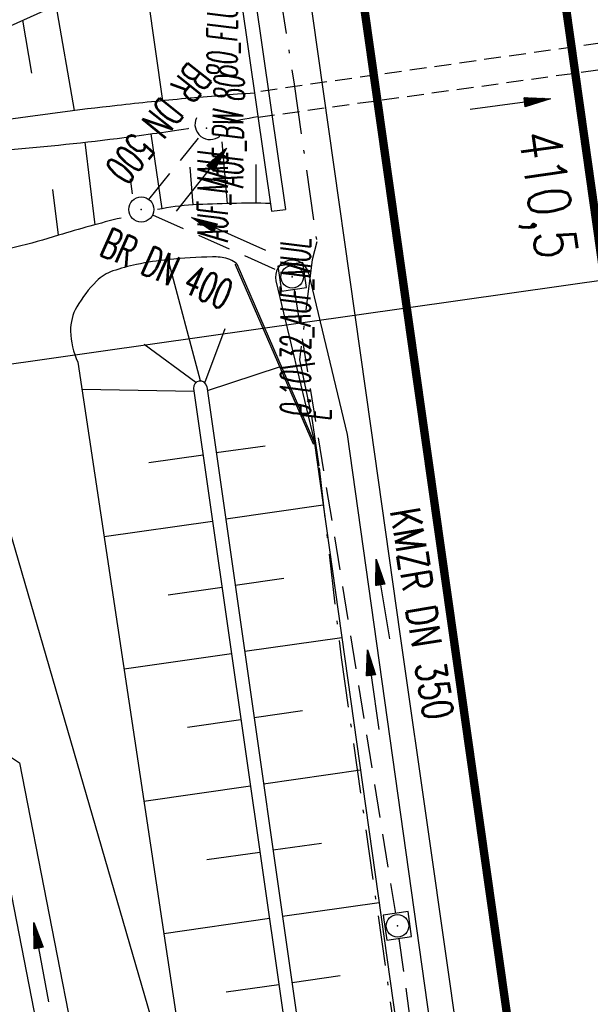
# Model space of a CAD drawing. Extents: x 446457 to 447032, y 444506 to 445688.
# Tile 19 of 83: x 446762 to 446796, y 444675 to 444734. Entities that reach past the tile are written whole.
import ezdxf
from ezdxf.enums import TextEntityAlignment as Align

# ---------------------------------------------------------------- set-up
doc = ezdxf.new("R2010")
doc.units = 0
doc.header["$LTSCALE"] = 2
doc.header["$MEASUREMENT"] = 0
for name, pattern in [('AUSGEZOGEN', [0]), ('BAB-FM2', [2.6, 1.5, -0.5, 0.1, -0.5]), ('GESTRICH-X2', [1.5, 1, -0.5]), ('GESTRICHELT', [0.75, 0.5, -0.25])]:
    doc.linetypes.add(name, pattern=pattern)
doc.layers.get('0').update_dxf_attribs({"linetype": 'AUSGEZOGEN'})
for name, color, linetype in [('204-GRENZL-BAB', 7, 'AUSGEZOGEN'), ('ANMERKUNG', 7, 'CONTINUOUS'), ('BAB_FM', 5, 'BAB-FM2'), ('BAUWOTOP', 250, 'AUSGEZOGEN'), ('BAUWUTOP', 250, 'GESTRICHELT'), ('BOESCHG', 250, 'AUSGEZOGEN'), ('DURCHL', 200, 'GESTRICH-X2'), ('FBRTOP', 250, 'AUSGEZOGEN'), ('GEBAEUDE', 7, 'AUSGEZOGEN'), ('GRABEN', 250, 'AUSGEZOGEN'), ('HEKT_B', 250, 'CONTINUOUS'), ('KANAL', 7, 'GESTRICH-X2'), ('MAUER', 7, 'AUSGEZOGEN'), ('MULDE', 250, 'AUSGEZOGEN'), ('PFEIL', 7, 'CONTINUOUS'), ('PFEILTOP', 200, 'AUSGEZOGEN'), ('Planeinteilung', 250, 'CONTINUOUS'), ('RAHMEN', 7, 'AUSGEZOGEN'), ('SCHSYMBOL', 200, 'AUSGEZOGEN'), ('TEXTO', 4, 'CONTINUOUS')]:
    doc.layers.add(name, color=color, linetype=linetype)
doc.styles.add('ROMANS', font='romans.shx', dxfattribs={"width": 0.8})

# ---------------------------------------------------------------- blocks, each defined once
blk = doc.blocks.new('42')
at = {"color": 0}
blk.add_arc((-0.025, -0.311), 0.91, 12.5363, 167.4637, dxfattribs=at)
blk.add_point((0, 0), dxfattribs=at)
blk = doc.blocks.new('20')
blk.add_lwpolyline([(-0.754, -0.751), (0.754, -0.751), (0.754, 0.75), (-0.754, 0.75)], close=True)
blk.add_circle((0, 0), 0.676)
blk.add_point((0, 0))
blk = doc.blocks.new('GST')
at = {"color": 0}
blk.add_circle((0, 0), 0.75, dxfattribs=at)
blk.add_point((0, 0), dxfattribs=at)
blk = doc.blocks.new('10')
blk.add_blockref('GST', (0, 0))
blk = doc.blocks.new('PFEIL2')
at = {"color": 0}
for p, q in [((0.88, 0.002), (-2.401, -0.012)), ((0.881, -0.271), (0.879, 0.276)), ((0.879, 0.276), (2.429, 0.009)), ((0.911, 0.27), (0.879, 0.265)), ((0.965, 0.261), (0.879, 0.246)), ((1.019, 0.252), (0.879, 0.228)), ((1.073, 0.242), (0.879, 0.209)), ((1.127, 0.233), (0.879, 0.191)), ((1.181, 0.224), (0.879, 0.172)), ((1.235, 0.214), (0.879, 0.154)), ((1.289, 0.205), (0.879, 0.135)), ((1.343, 0.196), (0.879, 0.117)), ((1.397, 0.187), (0.879, 0.098)), ((1.451, 0.177), (0.879, 0.08)), ((1.505, 0.168), (0.879, 0.061)), ((1.559, 0.159), (0.88, 0.043)), ((1.613, 0.149), (0.88, 0.024)), ((1.668, 0.14), (0.88, 0.006)), ((1.722, 0.131), (0.88, -0.013)), ((1.776, 0.121), (0.88, -0.031)), ((1.83, 0.112), (0.88, -0.05)), ((1.884, 0.103), (0.88, -0.068)), ((1.938, 0.094), (0.88, -0.087)), ((1.992, 0.084), (0.88, -0.105)), ((2.046, 0.075), (0.88, -0.124)), ((2.1, 0.066), (0.88, -0.142)), ((2.154, 0.056), (0.88, -0.161)), ((2.208, 0.047), (0.88, -0.179)), ((2.262, 0.038), (0.881, -0.198)), ((2.316, 0.029), (0.881, -0.216)), ((2.37, 0.019), (0.881, -0.235)), ((2.424, 0.01), (0.881, -0.253)), ((2.429, 0.009), (0.881, -0.271))]:
    blk.add_line(p, q, dxfattribs=at)
blk = doc.blocks.new('1135420')
at = {"layer": 'RAHMEN'}
blk.add_line((950, 5), (950, 415), dxfattribs=at)

msp = doc.modelspace()

# ---------------------------------------------------------------- linework, layer by layer
at = {"layer": '204-GRENZL-BAB', "flags": 128}
msp.add_lwpolyline([(446754.62, 444724.769), (446770.271, 444670.85)], dxfattribs=at)
at = {"layer": 'BAB_FM'}
msp.add_lwpolyline([(446776.993, 444735.815), (446777.924, 444729.818), (446779.279, 444720.394), (446779, 444719.3), (446778.254, 444713.334), (446778.959, 444709.956), (446779.422, 444706.862), (446780.736, 444695.522), (446783.865, 444673.599), (446786.8, 444653.015), (446787.998, 444644.609), (446788.459, 444640.418), (446789.191, 444637.095), (446791.536, 444620.722), (446793.129, 444609.604), (446794.31, 444601.561), (446796.565, 444586.203)], dxfattribs=at)
at = {"layer": 'BAUWOTOP'}
for p, q in [((446775.596, 444734.96), (446777.41, 444722.325)), ((446774.761, 444734.851), (446776.575, 444722.216)), ((446776.575, 444722.216), (446777.41, 444722.325))]:
    msp.add_line(p, q, dxfattribs=at)
at = {"layer": 'BAUWUTOP'}
for p, q in [((446818.502, 444735.428), (446775.554, 444729.329)), ((446775.768, 444727.84), (446818.737, 444733.826))]:
    msp.add_line(p, q, dxfattribs=at)
at = {"layer": 'BOESCHG'}
for p, q in [((446768.242, 444741.629), (446770.063, 444728.82)), ((446763.677, 444734.536), (446764.773, 444728.231)), ((446761.695, 444733.642), (446762.229, 444730.468)), ((446770.04, 444722.367), (446769.385, 444726.843)), ((446766.023, 444721.407), (446765.434, 444726.341)), ((446773.941, 444722.673), (446773.622, 444726.366)), ((446775.662, 444722.69), (446775.662, 444725.002)), ((446771.887, 444722.592), (446771.709, 444724.855)), ((446768.261, 444723.254), (446768.14, 444724.149)), ((446763.848, 444720.778), (446763.505, 444723.517)), ((446772.334, 444712.063), (446770.399, 444719.324)), ((446772.597, 444711.947), (446773.804, 444715.208)), ((446772.058, 444711.971), (446768.965, 444714.241)), ((446772.742, 444711.492), (446777.058, 444712.911)), ((446771.943, 444711.432), (446765.249, 444711.557)), ((446773.273, 444707.775), (446776.185, 444708.191)), ((446769.231, 444707.181), (446772.485, 444707.646)), ((446773.839, 444703.815), (446779.666, 444704.648)), ((446766.571, 444702.76), (446773.051, 444703.686)), ((446774.404, 444699.855), (446777.313, 444700.271)), ((446770.391, 444699.265), (446773.617, 444699.726)), ((446774.97, 444695.895), (446780.779, 444696.725)), ((446767.76, 444694.849), (446774.183, 444695.766)), ((446775.536, 444691.936), (446778.436, 444692.35)), ((446771.552, 444691.35), (446774.749, 444691.807)), ((446776.102, 444687.976), (446781.891, 444688.803)), ((446768.949, 444686.937), (446775.315, 444687.847)), ((446776.668, 444684.016), (446779.558, 444684.429)), ((446772.712, 444683.434), (446775.881, 444683.887)), ((446777.234, 444680.056), (446783.004, 444680.881)), ((446770.138, 444679.026), (446776.446, 444679.927)), ((446777.8, 444676.096), (446780.68, 444676.508)), ((446773.872, 444675.519), (446777.012, 444675.968))]:
    msp.add_line(p, q, dxfattribs=at)
at = {"layer": 'BOESCHG', "flags": 128}
msp.add_lwpolyline([(446757.191, 444731.609), (446764.564, 444734.937)], dxfattribs=at)
at = {"layer": 'BOESCHG'}
for points in [[(446776.508, 444722.681, 0.018207), (446771.887, 444722.592, 0.037922), (446769.765, 444722.311, 0.021853)], [(446767.577, 444721.809, 0.013922), (446763.848, 444720.778, -0.024833), (446758.667, 444719.467, -0.026517), (446757.367, 444719.277, -0.011112), (446754.243, 444719.058)]]:
    msp.add_lwpolyline(points, format="xyb", dxfattribs=at)
at = {"layer": 'BOESCHG', "flags": 128}
msp.add_lwpolyline([(446774.498, 444719.075, 0.018544), (446774.089, 444719.319, 0.061606), (446773.955, 444719.372, 0.067073), (446773.045, 444719.482, 0.023094), (446770.399, 444719.324, 0.02447), (446768.509, 444719.029, 0.031795), (446767.088, 444718.64, 0.113657), (446766.115, 444718.034, 0.066425), (446764.93, 444716.49, 0.136871), (446764.563, 444715.051, 0.105766), (446765.003, 444713.196)], format="xyb", dxfattribs=at)
at = {"layer": 'BOESCHG'}
for points in [[(446765.003, 444713.196), (446772.73, 444661.773), (446783.855, 444573.083), (446790.817, 444531.572), (446791.003, 444530.496)], [(446771.918, 444711.605), (446779.118, 444661.226), (446788.337, 444597.131), (446797.97, 444531.484)], [(446772.708, 444711.735), (446779.91, 444661.34), (446789.129, 444597.245), (446798.762, 444531.596)]]:
    msp.add_lwpolyline(points, dxfattribs=at)
msp.add_arc((446772.314, 444711.664), 0.4, 10.15344, 188.42151, dxfattribs=at)
at = {"layer": 'DURCHL'}
msp.add_line((446769.25, 444722.906), (446772.219, 444726.594), dxfattribs=at)
at = {"layer": 'FBRTOP', "const_width": 0.5}
for points in [[(446727.61, 445203.657, 0.000005), (446731.551, 445175.831, 0.000006)], [(446734.439, 445155.439, 0.000005), (446738.345, 445127.869, 0.000006), (446741.348, 445106.672, 0.000262)], [(446741.69, 445219.137, -0.000001), (446752.968, 445139.575, -0.000002), (446759.232, 445095.374), (446773.265, 444996.363), (446787.298, 444897.353, -0.000001), (446796.069, 444835.471, 0.000001), (446804.839, 444773.59, 0.000003), (446813.61, 444711.708, -0.000002), (446822.381, 444649.827, -0.000001), (446829.398, 444600.321, 0.000001), (446836.414, 444550.816, 0.000001), (446838.343, 444537.206, -0.000003)], [(446713.968, 445215.207, -0.000001), (446725.245, 445135.645, -0.000002), (446731.51, 445091.444), (446745.543, 444992.433), (446759.576, 444893.423, -0.000001), (446768.346, 444831.542, 0.000001), (446777.117, 444769.66, 0.000003), (446785.888, 444707.779, -0.000002), (446794.659, 444645.897, -0.000001), (446801.675, 444596.392, 0.000001), (446808.692, 444546.886, 0.000001), (446810.62, 444533.277, -0.000003)], [(446769.381, 444909.081, 0.000143), (446772.833, 444884.705, 0.000117), (446776.395, 444859.645, -0.00009), (446779.957, 444834.586, -0.000035), (446781.73, 444822.091, -0.000036), (446783.438, 444810.04, -0.000285), (446784.88, 444799.819, 0.000197), (446786.968, 444785.001, 0.000526), (446790.163, 444762.559, -0.000443), (446793.963, 444735.904, -0.000393), (446797.87, 444708.162, 0.000518), (446800.837, 444687.137, 0.000013), (446804.379, 444662.224, 0.000014), (446807.839, 444637.901, 0.000003), (446809.638, 444625.258, 0.000005), (446810.731, 444617.575, 0.000318)]]:
    msp.add_lwpolyline(points, format="xyb", dxfattribs=at)
at = {"layer": 'FBRTOP'}
msp.add_lwpolyline([(446744.661, 445219.558, -0.000001), (446755.938, 445139.996, -0.000002), (446762.203, 445095.795), (446776.236, 444996.784), (446790.269, 444897.774, -0.000001), (446799.039, 444835.892, 0.000001), (446807.81, 444774.011, 0.000003), (446816.581, 444712.129, -0.000002), (446825.352, 444650.248, -0.000001), (446832.368, 444600.742, 0.000001), (446839.385, 444551.237, 0.000001), (446841.314, 444537.627, -0.000003)], format="xyb", dxfattribs=at)
at = {"layer": 'FBRTOP', "flags": 128}
msp.add_lwpolyline([(446751.088, 444930.986), (446751.888, 444925.267), (446754.573, 444906.358), (446757.961, 444882.402), (446761.586, 444856.946), (446765.06, 444832.373), (446768.579, 444807.741), (446772.055, 444782.961), (446775.573, 444758.453), (446779.031, 444733.878), (446782.509, 444709.246), (446784.24, 444696.93), (446786.021, 444684.548), (446787.78, 444672.221), (446789.511, 444659.873), (446791.251, 444647.58), (446793.004, 444635.179), (446794.779, 444622.902), (446796.519, 444610.487), (446798.313, 444598.209), (446800.05, 444585.9), (446801.541, 444575.397), (446805.283, 444548.901), (446807.032, 444536.59), (446807.568, 444532.844)], dxfattribs=at)
at = {"layer": 'GEBAEUDE', "flags": 128}
for points in [[(446774.406, 444719.035), (446774.498, 444719.075)], [(446779.056, 444708.296), (446779.148, 444708.335)]]:
    msp.add_lwpolyline(points, dxfattribs=at)
at = {"layer": 'GRABEN'}
for points in [[(446775.561, 444729.281, 0.005181), (446771.453, 444728.951, 0.005181), (446767.354, 444728.536, 0.00903), (446760.233, 444727.61, 0.000349), (446759.958, 444727.569)], [(446773.697, 444727.513, 0.00349), (446775.762, 444727.88)], [(446760.207, 444725.84, 0.000216), (446760.337, 444725.85, 0.011739), (446767.354, 444726.572, 0.00708), (446771.567, 444727.166, 0.000097), (446771.625, 444727.175)]]:
    msp.add_lwpolyline(points, format="xyb", dxfattribs=at)
at = {"layer": 'KANAL'}
for p, q in [((446769.25, 444722.906), (446772.219, 444726.594)), ((446769.469, 444722), (446777.125, 444718.594)), ((446784.188, 444678.719), (446789.313, 444641.531))]:
    msp.add_line(p, q, dxfattribs=at)
at = {"layer": 'KANAL', "flags": 128}
msp.add_lwpolyline([(446777.931, 444717.542), (446783.98, 444680.221)], dxfattribs=at)
at = {"layer": 'MAUER', "flags": 128}
for points in [[(446774.498, 444719.075), (446779.148, 444708.335)], [(446774.406, 444719.035), (446779.056, 444708.296)]]:
    msp.add_lwpolyline(points, dxfattribs=at)
at = {"layer": 'MULDE'}
for points in [[(446778.783, 444718.52), (446781.095, 444708.854), (446787.638, 444662.27), (446790.394, 444640.91), (446798.021, 444587.427)], [(446776.837, 444718.054), (446779.127, 444708.482), (446785.656, 444662.002), (446788.412, 444640.642), (446803.861, 444532.319)]]:
    msp.add_lwpolyline(points, dxfattribs=at)
at = {"layer": 'MULDE', "flags": 128}
for points in [[(446758.266, 444691.375), (446761.5, 444689.222), (446766.823, 444661.946), (446777.962, 444587.095), (446780.89, 444571.901), (446783.545, 444555.23), (446783.199, 444544.683), (446782.701, 444540.441), (446782.283, 444533.232)], [(446757.918, 444689.204), (446759.696, 444688.02), (446764.851, 444661.608), (446775.99, 444586.759), (446778.92, 444571.555), (446781.539, 444555.104), (446781.203, 444544.833), (446780.707, 444540.615), (446780.287, 444533.348)]]:
    msp.add_lwpolyline(points, dxfattribs=at)
at = {"layer": 'MULDE'}
msp.add_arc((446777.81, 444718.287), 1, 13.45315, 193.45315, dxfattribs=at)

# ---------------------------------------------------------------- block references
at = {"layer": 'PFEIL'}
for p, rotation in [((446790.838, 444728.613), 7.348323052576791), ((446772.365, 444724.094), 51.21540000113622), ((446774.021, 444720.862), 155.9150000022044), ((446783.222, 444699.001), 99.20740000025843)]:
    msp.add_blockref('PFEIL2', p, dxfattribs=dict(at, rotation=rotation))
at = {"layer": 'PFEILTOP'}
for p, rotation in [((446782.647, 444693.586), 97.83071132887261), ((446762.806, 444677.284), 100.0098565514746)]:
    msp.add_blockref('PFEIL2', p, dxfattribs=dict(at, rotation=rotation))
at = {"layer": 'Planeinteilung', "linetype": 'Continuous', "rotation": 278.0670990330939}
msp.add_blockref('1135420', (446457.283, 445629.54), dxfattribs=at)
at = {"layer": 'SCHSYMBOL'}
for name, p, rotation in [('42', (446772.697, 444727.181), 142.3610190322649), ('10', (446768.79, 444722.319), 278.0671), ('20', (446777.81, 444718.287), 278.0671), ('20', (446784.101, 444679.477), 278.0671)]:
    msp.add_blockref(name, p, dxfattribs=dict(at, rotation=rotation))

# ---------------------------------------------------------------- texts
at = {"layer": 'ANMERKUNG', "style": 'ROMANS', "oblique": 7, "width": 0.5}
for s, p in [('80_FLUCHT', (446774.518, 444730.153)), ('80', (446774.942, 444728.752)), ('AUF_BW', (446774.875, 444723.59)), ('AUF_MAU', (446773.955, 444720.372)), ('0.10\\32_AUF_MUL', (446778.903, 444709.901)), ('E', (446780.111, 444709.668))]:
    msp.add_text(s, height=1.8, rotation=90, dxfattribs=at).set_placement(p)
at = {"layer": 'HEKT_B', "style": 'ROMANS', "width": 0.8}
msp.add_text('410,5', height=2.5, rotation=278.0671, dxfattribs=at).set_placement((446791.349, 444726.866))
at = {"layer": 'TEXTO', "style": 'ROMANS'}
for s, rotation, width, p in [('BR DN 500', 231.2154, 0.6, (446769.106, 444728.028)), ('BR DN 400', 335.915, 0.6, (446769.95, 444717.956)), ('KMZR DN 350', 279.2074, 0.75, (446784.679, 444698.002))]:
    msp.add_text(s, height=1.8, rotation=rotation, dxfattribs=dict(at, width=width)).set_placement(p, align=Align.CENTER)

doc.saveas('drawing.dxf')
